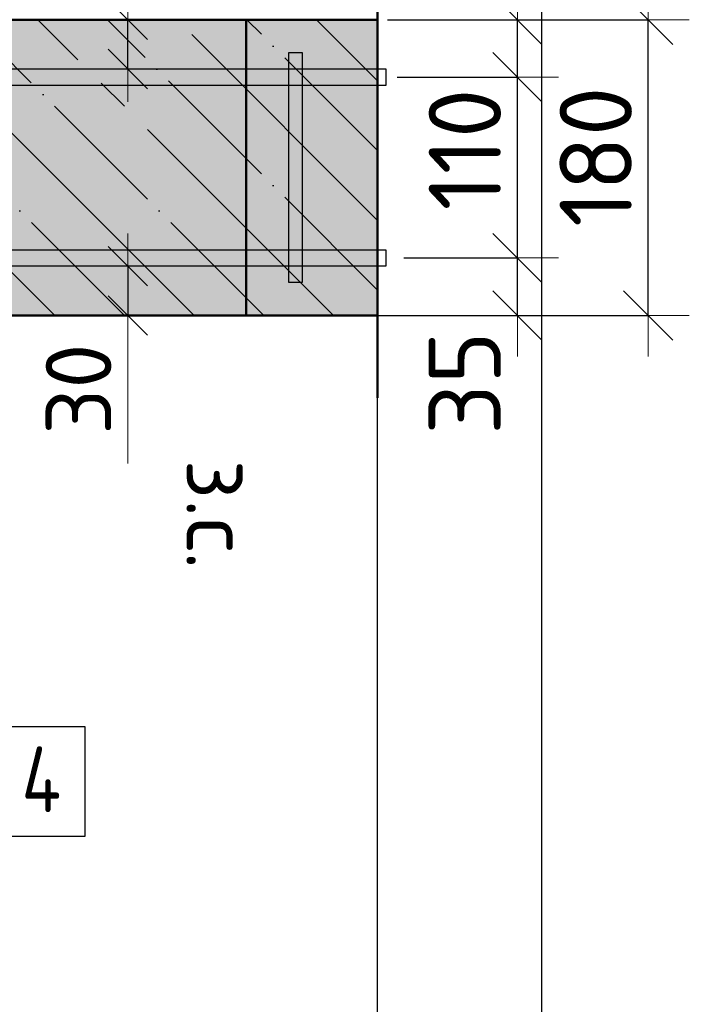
# Model space of a CAD drawing. Header units: millimetres. Extents: x -19950 to 69837, y -2757 to 40090.
# Tile 107 of 136: x 44393 to 44801, y 25227 to 25826. Entities that reach past the tile are written whole.
import ezdxf

# ---------------------------------------------------------------- set-up
doc = ezdxf.new("R2010")
doc.units = ezdxf.units.MM
doc.header["$PDMODE"] = 65
for name, pattern in [('______11', [100, 80, -10, 0, -10]), ('______5', [220, 160, -20, 20, -20]), ('________', [0])]:
    doc.linetypes.add(name, pattern=pattern)
for name, color, linetype, lineweight in [('Standard', 7, 'Continuous', 25), ('Арм.стержн. вертикальными 1', 22, 'Continuous', 35), ('Арм.стержн.горизонт. 1', 180, 'Continuous', 35), ('Размерная линия_ общее', 7, 'Continuous', 13), ('Размерная линия_ общее_1', 7, 'Continuous', 13)]:
    doc.layers.add(name, color=color, linetype=linetype, lineweight=lineweight)
doc.layers.add('Арм.стержн.Стяжки', color=7, linetype='Continuous', lineweight=35, true_color=0x501e0f)
doc.styles.add('ISOCPEUR', font='ISOCPEUR')
doc.dimstyles.new('DIMSTYLE_3', dxfattribs={"dimtxt": 40, "dimasz": 40, "dimexe": 0, "dimexo": 0.001, "dimgap": 20, "dimtad": 2, "dimdec": 0, "dimrnd": 5, "dimzin": 12, "dimdsep": 46, "dimtxsty": 'ISOCPEUR', "dimblk1": 'ALL_ML_STRICH', "dimblk2": 'ALL_ML_STRICH', "dimsah": 1, "dimcen": 0, "dimse1": 1, "dimse2": 1, "dimclrd": 7, "dimclre": 256, "dimclrt": 7, "dimadec": 0, "dimazin": 0, "dimtfac": 1, "dimtdec": 0, "dimtix": 1, "dimtmove": 2, "dimatfit": 3, "dimfxl": 0, "dimtvp": 1.2, "dimtzin": 0, "dimlwd": 0, "dimlwe": -3, "dimarcsym": 0})
doc.dimstyles.new('DIMSTYLE_5', dxfattribs={"dimtxt": 44, "dimasz": 50, "dimexe": 0, "dimexo": 0, "dimgap": 22, "dimtad": 2, "dimdec": 0, "dimrnd": 5, "dimzin": 12, "dimdsep": 46, "dimtxsty": 'ISOCPEUR', "dimblk1": 'ALL_ML_STRICH', "dimblk2": 'ALL_ML_STRICH', "dimsah": 1, "dimcen": 0, "dimclrd": 7, "dimclre": 256, "dimclrt": 7, "dimadec": 0, "dimazin": 0, "dimtfac": 1, "dimtdec": 0, "dimtix": 1, "dimtmove": 2, "dimatfit": 3, "dimfxl": 0, "dimtvp": 1.2, "dimtzin": 0, "dimlwd": 0, "dimlwe": -3, "dimarcsym": 0})
doc.dimstyles.new('DIMSTYLE_7', dxfattribs={"dimtxt": 44, "dimasz": 50, "dimexe": 0, "dimexo": 0, "dimgap": 22, "dimtad": 2, "dimdec": 0, "dimrnd": 5, "dimzin": 12, "dimdsep": 46, "dimtxsty": 'ISOCPEUR', "dimblk1": 'ALL_ML_STRICH', "dimblk2": 'ALL_ML_STRICH', "dimsah": 1, "dimcen": 0, "dimclrd": 7, "dimclre": 256, "dimclrt": 7, "dimadec": 0, "dimazin": 0, "dimtfac": 1, "dimtdec": 0, "dimtix": 1, "dimtmove": 2, "dimatfit": 3, "dimfxl": 0, "dimtzin": 0, "dimlwd": 0, "dimlwe": -3, "dimarcsym": 0})

# ---------------------------------------------------------------- blocks, each defined once
blk = doc.blocks.new('ALL_ML_STRICH')
at = {"color": 0, "linetype": 'ByBlock', "lineweight": -2}
for p, q in [((0, -0.5), (0, 0.5)), ((-0.3, -0.3), (0.3, 0.3)), ((-1, 0), (0.5, 0))]:
    blk.add_line(p, q, dxfattribs=at)
blk = doc.blocks.new('*D462')
at = {"layer": 'DEFPOINTS', "color": 7, "linetype": 'Continuous', "lineweight": 13, "transparency": 33554687}
for p in [(44450.04, 25676.44), (44458.76, 25676.44), (44450.04, 25646.44)]:
    blk.add_point(p, dxfattribs=at)
at = {"layer": 'Размерная линия_ общее_1', "color": 7, "linetype": 'Continuous', "lineweight": -2, "transparency": 33554687}
blk.add_line((44458.76, 25676.44), (44458.76, 25646.44), dxfattribs=at)
at = {"layer": 'Размерная линия_ общее_1', "color": 7, "linetype": 'Continuous', "lineweight": 13, "transparency": 33554687, "xscale": 40, "yscale": 40, "zscale": 40}
for p, rotation in [((44458.76, 25676.44), 90), ((44458.76, 25646.44), 270)]:
    blk.add_blockref('ALL_ML_STRICH', p, dxfattribs=dict(at, rotation=rotation))
at = {"layer": 'Размерная линия_ общее_1', "color": 7, "linetype": 'Continuous', "lineweight": 13, "transparency": 33554687, "insert": (44428.76, 25601.62), "char_height": 40, "width": 80, "attachment_point": 5, "rotation": 90, "style": 'ISOCPEUR'}
blk.add_mtext('\\A1;{30}', dxfattribs=at)
at = {"layer": 'Размерная линия_ общее_1', "color": 7, "linetype": 'Continuous', "lineweight": 13, "transparency": 33554687, "insert": (44534.5, 25558.84), "char_height": 40, "width": 2, "attachment_point": 1, "rotation": 270, "line_spacing_factor": 0.60241, "style": 'ISOCPEUR'}
blk.add_mtext('з.с.', dxfattribs=at)
blk = doc.blocks.new('*D463')
at = {"layer": 'DEFPOINTS', "color": 7, "linetype": 'Continuous', "lineweight": 13, "transparency": 33554687}
for p in [(44450.04, 25826.44), (44450.04, 25796.44), (44458.76, 25796.44)]:
    blk.add_point(p, dxfattribs=at)
at = {"layer": 'Размерная линия_ общее_1', "color": 7, "linetype": 'Continuous', "lineweight": -2, "transparency": 33554687}
blk.add_line((44458.76, 25796.44), (44458.76, 25826.44), dxfattribs=at)
at = {"layer": 'Размерная линия_ общее_1', "color": 7, "linetype": 'Continuous', "lineweight": 13, "transparency": 33554687, "xscale": 40, "yscale": 40, "zscale": 40}
for p, rotation in [((44458.76, 25826.44), 90), ((44458.76, 25796.44), 270)]:
    blk.add_blockref('ALL_ML_STRICH', p, dxfattribs=dict(at, rotation=rotation))
at = {"layer": 'Размерная линия_ общее_1', "color": 7, "linetype": 'Continuous', "lineweight": 13, "transparency": 33554687, "insert": (44454.5, 25844.03), "char_height": 40, "width": 2, "attachment_point": 1, "rotation": 90, "line_spacing_factor": 0.60241, "style": 'ISOCPEUR'}
blk.add_mtext('з.с.', dxfattribs=at)
at = {"layer": 'Размерная линия_ общее_1', "color": 7, "linetype": 'Continuous', "lineweight": 13, "transparency": 33554687, "insert": (44428.76, 25875.25), "char_height": 40, "width": 80, "attachment_point": 5, "rotation": 90, "style": 'ISOCPEUR'}
blk.add_mtext('\\A1;{30}', dxfattribs=at)
blk = doc.blocks.new('*D466')
at = {"layer": 'DEFPOINTS', "color": 7, "linetype": 'Continuous', "lineweight": 13, "transparency": 33554687}
for p in [(44606.85, 25681.44), (44588.89, 25646.44), (44696.03, 25646.44)]:
    blk.add_point(p, dxfattribs=at)
at = {"layer": 'Размерная линия_ общее', "color": 253, "linetype": 'Continuous', "lineweight": -2, "true_color": 0xa0a0a0, "transparency": 33554687}
for p, q in [((44626.85, 25681.44), (44696.03, 25681.44)), ((44608.89, 25646.44), (44696.03, 25646.44))]:
    blk.add_line(p, q, dxfattribs=at)
at = {"layer": 'Размерная линия_ общее', "color": 7, "linetype": 'Continuous', "lineweight": -2, "transparency": 33554687}
blk.add_line((44696.03, 25646.44), (44696.03, 25681.44), dxfattribs=at)
at = {"layer": 'Размерная линия_ общее', "color": 7, "linetype": 'Continuous', "lineweight": 13, "transparency": 33554687, "xscale": 50, "yscale": 50, "zscale": 50}
for p, rotation in [((44696.03, 25681.44), 90), ((44696.03, 25646.44), 270)]:
    blk.add_blockref('ALL_ML_STRICH', p, dxfattribs=dict(at, rotation=rotation))
at = {"layer": 'Размерная линия_ общее', "color": 7, "linetype": 'Continuous', "lineweight": 13, "transparency": 33554687, "insert": (44663.95, 25605.34), "char_height": 44, "width": 88, "attachment_point": 5, "rotation": 90, "style": 'ISOCPEUR'}
blk.add_mtext('\\A1;{35}', dxfattribs=at)
blk = doc.blocks.new('*D467')
at = {"layer": 'DEFPOINTS', "color": 7, "linetype": 'Continuous', "lineweight": 13, "transparency": 33554687}
for p in [(44602.76, 25791.44), (44606.85, 25681.44), (44696.03, 25681.44)]:
    blk.add_point(p, dxfattribs=at)
at = {"layer": 'Размерная линия_ общее', "color": 253, "linetype": 'Continuous', "lineweight": -2, "true_color": 0xa0a0a0, "transparency": 33554687}
for p, q in [((44622.76, 25791.44), (44696.03, 25791.44)), ((44626.85, 25681.44), (44696.03, 25681.44))]:
    blk.add_line(p, q, dxfattribs=at)
at = {"layer": 'Размерная линия_ общее', "color": 7, "linetype": 'Continuous', "lineweight": -2, "transparency": 33554687}
blk.add_line((44696.03, 25681.44), (44696.03, 25791.44), dxfattribs=at)
at = {"layer": 'Размерная линия_ общее', "color": 7, "linetype": 'Continuous', "lineweight": 13, "transparency": 33554687, "xscale": 50, "yscale": 50, "zscale": 50}
for p, rotation in [((44696.03, 25791.44), 90), ((44696.03, 25681.44), 270)]:
    blk.add_blockref('ALL_ML_STRICH', p, dxfattribs=dict(at, rotation=rotation))
at = {"layer": 'Размерная линия_ общее', "color": 7, "linetype": 'Continuous', "lineweight": 13, "transparency": 33554687, "insert": (44664.03, 25747.44), "char_height": 44, "width": 132, "attachment_point": 5, "rotation": 90, "style": 'ISOCPEUR'}
blk.add_mtext('\\A1;{110}', dxfattribs=at)
blk = doc.blocks.new('*D468')
at = {"layer": 'DEFPOINTS', "color": 7, "linetype": 'Continuous', "lineweight": 13, "transparency": 33554687}
for p in [(44596.88, 25826.44), (44602.76, 25791.44), (44696.03, 25791.44)]:
    blk.add_point(p, dxfattribs=at)
at = {"layer": 'Размерная линия_ общее', "color": 253, "linetype": 'Continuous', "lineweight": -2, "true_color": 0xa0a0a0, "transparency": 33554687}
for p, q in [((44616.88, 25826.44), (44696.03, 25826.44)), ((44622.76, 25791.44), (44696.03, 25791.44))]:
    blk.add_line(p, q, dxfattribs=at)
at = {"layer": 'Размерная линия_ общее', "color": 7, "linetype": 'Continuous', "lineweight": -2, "transparency": 33554687}
blk.add_line((44696.03, 25791.44), (44696.03, 25826.44), dxfattribs=at)
at = {"layer": 'Размерная линия_ общее', "color": 7, "linetype": 'Continuous', "lineweight": 13, "transparency": 33554687, "xscale": 50, "yscale": 50, "zscale": 50}
for p, rotation in [((44696.03, 25826.44), 90), ((44696.03, 25791.44), 270)]:
    blk.add_blockref('ALL_ML_STRICH', p, dxfattribs=dict(at, rotation=rotation))
at = {"layer": 'Размерная линия_ общее', "color": 7, "linetype": 'Continuous', "lineweight": 13, "transparency": 33554687, "insert": (44664.04, 25873.42), "char_height": 44, "width": 88, "attachment_point": 5, "rotation": 90, "style": 'ISOCPEUR'}
blk.add_mtext('\\A1;{35}', dxfattribs=at)
blk = doc.blocks.new('*D469')
at = {"layer": 'DEFPOINTS', "color": 7, "linetype": 'Continuous', "lineweight": 13, "transparency": 33554687}
for p in [(44602.44, 25826.44), (44608.89, 25646.44), (44775.77, 25646.44)]:
    blk.add_point(p, dxfattribs=at)
at = {"layer": 'Размерная линия_ общее', "color": 253, "linetype": 'Continuous', "lineweight": -2, "true_color": 0xa0a0a0, "transparency": 33554687}
for p, q in [((44622.44, 25826.44), (44775.77, 25826.44)), ((44628.89, 25646.44), (44775.77, 25646.44))]:
    blk.add_line(p, q, dxfattribs=at)
at = {"layer": 'Размерная линия_ общее', "color": 7, "linetype": 'Continuous', "lineweight": -2, "transparency": 33554687}
blk.add_line((44775.77, 25646.44), (44775.77, 25826.44), dxfattribs=at)
at = {"layer": 'Размерная линия_ общее', "color": 7, "linetype": 'Continuous', "lineweight": 13, "transparency": 33554687, "xscale": 50, "yscale": 50, "zscale": 50}
for p, rotation in [((44775.77, 25826.44), 90), ((44775.77, 25646.44), 270)]:
    blk.add_blockref('ALL_ML_STRICH', p, dxfattribs=dict(at, rotation=rotation))
at = {"layer": 'Размерная линия_ общее', "color": 7, "linetype": 'Continuous', "lineweight": 13, "transparency": 33554687, "insert": (44743.77, 25743.04), "char_height": 44, "width": 132, "attachment_point": 5, "rotation": 90, "style": 'ISOCPEUR'}
blk.add_mtext('\\A1;{180}', dxfattribs=at)

msp = doc.modelspace()

# ---------------------------------------------------------------- hatches: boundary and pattern name
at = {"layer": 'Standard', "linetype": 'Continuous', "lineweight": -3, "transparency": 33554687}
msp.add_hatch(color=7, dxfattribs=at).paths.add_polyline_path([(44050.88, 25826.44), (44050.88, 25646.44), (44610.92, 25646.44), (44610.92, 25826.44)])
at = {"layer": 'Арм.стержн. вертикальными 1', "linetype": 'Continuous', "lineweight": 50, "transparency": 33554687}
for points in [[(44555.88, 25781.44), (44555.5, 25783.35), (44554.41, 25784.97), (44552.79, 25786.06), (44550.88, 25786.44), (44548.96, 25786.06), (44547.34, 25784.97), (44546.26, 25783.35), (44545.88, 25781.44), (44546.26, 25779.52), (44547.34, 25777.9), (44548.96, 25776.82), (44550.88, 25776.44), (44552.79, 25776.82), (44554.41, 25777.9), (44555.5, 25779.52)], [(44555.88, 25691.9), (44555.5, 25693.82), (44554.41, 25695.44), (44552.79, 25696.52), (44550.88, 25696.9), (44548.96, 25696.52), (44547.34, 25695.44), (44546.26, 25693.82), (44545.88, 25691.9), (44546.26, 25689.99), (44547.34, 25688.37), (44548.96, 25687.29), (44550.88, 25686.9), (44552.79, 25687.29), (44554.41, 25688.37), (44555.5, 25689.99)]]:
    msp.add_hatch(color=4, dxfattribs=at).paths.add_polyline_path(points)

# ---------------------------------------------------------------- linework, layer by layer
at = {"layer": 'Standard', "color": 7, "linetype": 'Continuous', "lineweight": 50, "transparency": 33554687}
for p, q in [((44610.92, 25876.44), (44610.92, 25596.44)), ((44610.92, 25826.44), (44050.88, 25826.44)), ((44050.88, 25646.44), (44610.92, 25646.44))]:
    msp.add_line(p, q, dxfattribs=at)
at = {"layer": 'Standard', "color": 52, "linetype": 'Continuous', "lineweight": -3, "transparency": 33554687}
msp.add_line((44610.92, 25015.31), (44610.92, 25873.35), dxfattribs=at)
msp.add_line((44610.92, 25015.31), (44610.92, 25873.35), dxfattribs=at)
at = {"layer": 'Standard', "color": 7, "linetype": '______5', "lineweight": -3, "transparency": 33554687}
for p, q in [((44414.26, 25646.44), (44234.26, 25826.44)), ((44499.11, 25646.44), (44319.11, 25826.44)), ((44583.96, 25646.44), (44403.96, 25826.44)), ((44610.92, 25704.33), (44488.82, 25826.44)), ((44610.92, 25789.19), (44573.67, 25826.44))]:
    msp.add_line(p, q, dxfattribs=at)
at = {"layer": 'Standard', "color": 7, "linetype": '______11', "lineweight": -3, "transparency": 33554687}
for p, q in [((44456.69, 25646.44), (44276.69, 25826.44)), ((44541.54, 25646.44), (44361.54, 25826.44)), ((44610.92, 25661.91), (44446.39, 25826.44)), ((44610.92, 25746.76), (44531.24, 25826.44))]:
    msp.add_line(p, q, dxfattribs=at)
at = {"layer": 'Standard', "color": 7, "linetype": '________', "lineweight": 50, "transparency": 33554687}
msp.add_line((44530.88, 25646.44), (44530.88, 25826.44), dxfattribs=at)
at = {"layer": 'Standard', "color": 7, "linetype": 'Continuous', "lineweight": 13, "transparency": 33554687}
msp.add_line((44458.76, 25646.44), (44458.76, 25556.44), dxfattribs=at)
at = {"layer": 'Standard', "color": 7, "linetype": 'Continuous', "lineweight": 25, "transparency": 33554687}
msp.add_lwpolyline([(43599.99, 24915.31), (44710.92, 24915.31), (44710.92, 25973.35), (43599.99, 25973.35), (43599.99, 24915.31)], dxfattribs=at)
at = {"layer": 'Арм.стержн.горизонт. 1', "color": 52, "linetype": 'Continuous', "lineweight": 50, "transparency": 33554687}
for p, q in [((44610.92, 25826.44), (43870.87, 25826.44)), ((44610.92, 25646.44), (43870.88, 25646.44))]:
    msp.add_line(p, q, dxfattribs=at)
at = {"layer": 'Арм.стержн.горизонт. 1', "color": 4, "linetype": 'Continuous', "lineweight": 25, "transparency": 33554687}
for points in [[(43900.87, 25796.44), (44615.92, 25796.44), (44615.92, 25786.44), (43900.87, 25786.44), (43900.87, 25796.44)], [(43900.87, 25796.44), (44615.92, 25796.44), (44615.92, 25786.44), (43900.87, 25786.44), (43900.87, 25796.44)], [(43900.87, 25796.44), (44615.92, 25796.44), (44615.92, 25786.44), (43900.87, 25786.44), (43900.87, 25796.44)], [(43900.87, 25796.44), (44615.92, 25796.44), (44615.92, 25786.44), (43900.87, 25786.44), (43900.87, 25796.44)], [(43900.87, 25796.44), (44615.92, 25796.44), (44615.92, 25786.44), (43900.87, 25786.44), (43900.87, 25796.44)], [(43900.87, 25796.44), (44615.92, 25796.44), (44615.92, 25786.44), (43900.87, 25786.44), (43900.87, 25796.44)], [(43900.87, 25796.44), (44615.92, 25796.44), (44615.92, 25786.44), (43900.87, 25786.44), (43900.87, 25796.44)], [(43900.87, 25796.44), (44615.92, 25796.44), (44615.92, 25786.44), (43900.87, 25786.44), (43900.87, 25796.44)], [(43900.87, 25796.44), (44615.92, 25796.44), (44615.92, 25786.44), (43900.87, 25786.44), (43900.87, 25796.44)], [(43900.87, 25796.44), (44615.92, 25796.44), (44615.92, 25786.44), (43900.87, 25786.44), (43900.87, 25796.44)], [(43900.87, 25796.44), (44615.92, 25796.44), (44615.92, 25786.44), (43900.87, 25786.44), (43900.87, 25796.44)], [(43900.87, 25796.44), (44615.92, 25796.44), (44615.92, 25786.44), (43900.87, 25786.44), (43900.87, 25796.44)], [(43900.87, 25796.44), (44615.92, 25796.44), (44615.92, 25786.44), (43900.87, 25786.44), (43900.87, 25796.44)], [(43900.87, 25686.44), (44615.92, 25686.44), (44615.92, 25676.44), (43900.87, 25676.44), (43900.87, 25686.44)], [(43900.87, 25686.44), (44615.92, 25686.44), (44615.92, 25676.44), (43900.87, 25676.44), (43900.87, 25686.44)], [(43900.87, 25686.44), (44615.92, 25686.44), (44615.92, 25676.44), (43900.87, 25676.44), (43900.87, 25686.44)], [(43900.87, 25686.44), (44615.92, 25686.44), (44615.92, 25676.44), (43900.87, 25676.44), (43900.87, 25686.44)], [(43900.87, 25686.44), (44615.92, 25686.44), (44615.92, 25676.44), (43900.87, 25676.44), (43900.87, 25686.44)], [(43900.87, 25686.44), (44615.92, 25686.44), (44615.92, 25676.44), (43900.87, 25676.44), (43900.87, 25686.44)], [(43900.87, 25686.44), (44615.92, 25686.44), (44615.92, 25676.44), (43900.87, 25676.44), (43900.87, 25686.44)], [(43900.87, 25686.44), (44615.92, 25686.44), (44615.92, 25676.44), (43900.87, 25676.44), (43900.87, 25686.44)], [(43900.87, 25686.44), (44615.92, 25686.44), (44615.92, 25676.44), (43900.87, 25676.44), (43900.87, 25686.44)], [(43900.87, 25686.44), (44615.92, 25686.44), (44615.92, 25676.44), (43900.87, 25676.44), (43900.87, 25686.44)], [(43900.87, 25686.44), (44615.92, 25686.44), (44615.92, 25676.44), (43900.87, 25676.44), (43900.87, 25686.44)], [(43900.87, 25686.44), (44615.92, 25686.44), (44615.92, 25676.44), (43900.87, 25676.44), (43900.87, 25686.44)], [(43900.87, 25686.44), (44615.92, 25686.44), (44615.92, 25676.44), (43900.87, 25676.44), (43900.87, 25686.44)]]:
    msp.add_lwpolyline(points, dxfattribs=at)
at = {"layer": 'Арм.стержн.горизонт. 1', "color": 7, "linetype": 'Continuous', "lineweight": 25, "transparency": 33554687}
msp.add_lwpolyline([(44387.4, 25329.56), (44432.74, 25329.56), (44432.74, 25396.23), (44387.4, 25396.23), (44387.4, 25329.56)], dxfattribs=at)
at = {"layer": 'Арм.стержн.Стяжки', "color": 40, "linetype": 'Continuous', "lineweight": 25, "transparency": 33554687}
msp.add_lwpolyline([(44556.88, 25666.44), (44556.88, 25806.44), (44564.88, 25806.44), (44564.88, 25666.44), (44556.88, 25666.44)], dxfattribs=at)
msp.add_lwpolyline([(44556.88, 25666.44), (44556.88, 25806.44), (44564.88, 25806.44), (44564.88, 25666.44), (44556.88, 25666.44)], dxfattribs=at)
msp.add_lwpolyline([(44556.88, 25666.44), (44556.88, 25806.44), (44564.88, 25806.44), (44564.88, 25666.44), (44556.88, 25666.44)], dxfattribs=at)
msp.add_lwpolyline([(44556.88, 25666.44), (44556.88, 25806.44), (44564.88, 25806.44), (44564.88, 25666.44), (44556.88, 25666.44)], dxfattribs=at)
msp.add_lwpolyline([(44556.88, 25666.44), (44556.88, 25806.44), (44564.88, 25806.44), (44564.88, 25666.44), (44556.88, 25666.44)], dxfattribs=at)
msp.add_lwpolyline([(44556.88, 25666.44), (44556.88, 25806.44), (44564.88, 25806.44), (44564.88, 25666.44), (44556.88, 25666.44)], dxfattribs=at)

# ---------------------------------------------------------------- texts
at = {"layer": 'Арм.стержн.горизонт. 1', "color": 7, "linetype": 'Continuous', "lineweight": 25, "transparency": 33554687, "insert": (44394.07, 25344.23), "char_height": 40, "width": 47.9778, "attachment_point": 7, "style": 'ISOCPEUR'}
msp.add_mtext('\\W0.80;4', dxfattribs=at)

# ---------------------------------------------------------------- dimensions: what is measured, and where the dimension line sits
at = {"layer": 'Размерная линия_ общее', "color": 7, "linetype": 'Continuous', "lineweight": 13, "transparency": 33554687}
for base, p1, p2, dimstyle, picture, middle in [((44696.03, 25826.44), (44622.76, 25791.44), (44616.88, 25826.44), 'DIMSTYLE_5', '*D468', (44664.04, 25873.42)), ((44775.77, 25826.44), (44628.89, 25646.44), (44622.44, 25826.44), 'DIMSTYLE_7', '*D469', (44743.77, 25743.04)), ((44696.03, 25791.44), (44626.85, 25681.44), (44622.76, 25791.44), 'DIMSTYLE_5', '*D467', (44664.03, 25747.44)), ((44696.03, 25681.44), (44608.89, 25646.44), (44626.85, 25681.44), 'DIMSTYLE_5', '*D466', (44663.95, 25605.34))]:
    dim = msp.add_linear_dim(base=base, p1=p1, p2=p2, angle=90, dimstyle=dimstyle, override={"dimpost": '<>', "dimclrd": 7, "dimclre": 253, "dimclrt": 7, "dimlwd": 0, "dimlwe": 65533}, dxfattribs=at)
    dim.commit()
    dim.dimension.update_dxf_attribs({"geometry": picture, "text_midpoint": middle, "dimtype": 160})
at = {"layer": 'Размерная линия_ общее_1', "color": 7, "linetype": 'Continuous', "lineweight": 13, "transparency": 33554687}
for base, p1, p2, angle, picture, middle in [((44458.76, 25826.44), (44450.04, 25796.44), (44450.04, 25826.44), 90, '*D463', (44428.76, 25875.25)), ((44458.76, 25646.44), (44450.04, 25676.44), (44450.04, 25646.44), 270, '*D462', (44428.76, 25601.62))]:
    dim = msp.add_linear_dim(base=base, p1=p1, p2=p2, angle=angle, text='<>\\Xз.с.', dimstyle='DIMSTYLE_3', override={"dimpost": '<>', "dimclrd": 7, "dimclre": 253, "dimclrt": 7, "dimlwd": 0, "dimlwe": 65533}, dxfattribs=at)
    dim.commit()
    dim.dimension.update_dxf_attribs({"geometry": picture, "text_midpoint": middle, "dimtype": 160})

doc.saveas('drawing.dxf')
